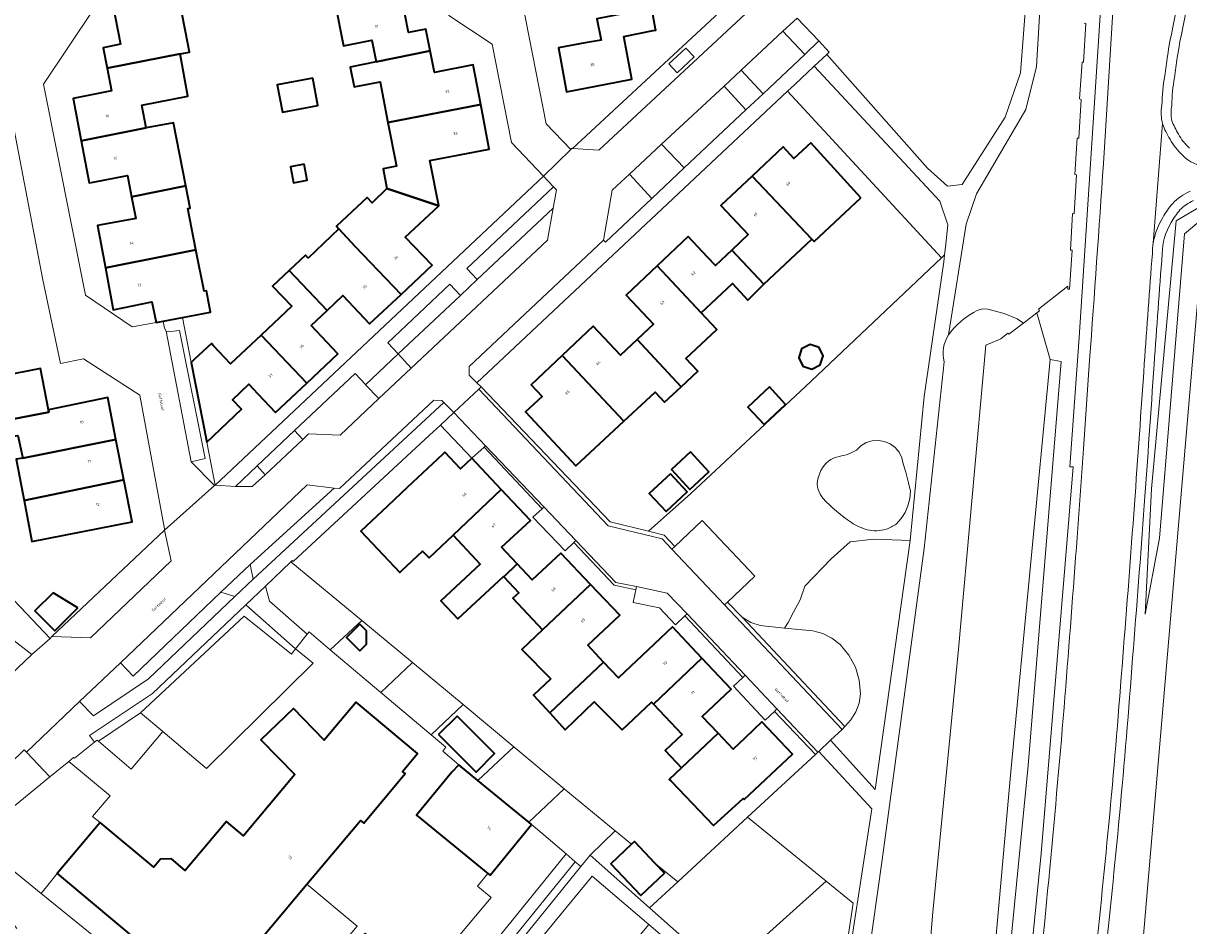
# Model space of a CAD drawing. Header units: metres. Extents: x 197700 to 204338, y 317132 to 325229.
# Tile 72 of 256: x 199086 to 199240, y 319915 to 320034. Entities that reach past the tile are written whole.
import ezdxf
from ezdxf.enums import TextEntityAlignment as Align

# ---------------------------------------------------------------- set-up
doc = ezdxf.new("R2010")
doc.units = ezdxf.units.M
for name, color, linetype, lineweight in [('B-WE-GR-BEPLANTING_CULTUUR_BODEMBEDEKKER-GV', 90, 'Continuous', 18), ('B-WE-GR-BEPLANTING_CULTUUR_BOSPLANTSOEN-GV', 90, 'Continuous', 18), ('B-WE-GR-BEPLANTING_CULTUUR_HEESTERS-GV', 90, 'Continuous', 18), ('B-WE-GR-BOUWLAND-GV', 80, 'Continuous', 13), ('B-WE-GW-TALUD_KRUIN-G', 90, 'Continuous', 18), ('B-WE-IE-TERREINAFSCHEIDING_KUNSTMATIG_HEKWERK-G', 20, 'IE-TERREINAFSCHEIDING-KUNSTMATIG', 18), ('B-WE-IE-TERREINAFSCHEIDING_KUNSTMATIG_MUUR-G', 90, 'IE-TERREINAFSCHEIDING-KUNSTMATIG-DICHT', 18), ('B-WE-OG-BEBOUWING-GV', 7, 'Continuous', 35), ('B-WE-OG-BEBOUWING-T18', 10, 'Continuous', 18), ('B-WE-OG-TERREIN_CULTUURSCHEIDING-GV', 7, 'Continuous', 18), ('B-WE-OG-TERREIN_ERF-GV', 7, 'Continuous', 18), ('B-WE-OG-TERREIN_ONBEGROEID-GV', 7, 'Continuous', 18), ('B-WE-OG-TOPOGRAFIE-T18', 10, 'Continuous', 18), ('B-WE-OG-WATER_GREPPEL-GV', 160, 'Continuous', 18), ('B-WE-VH-VERHARDING_ASFALT-GV', 252, 'Continuous', 18), ('B-WE-VH-VERHARDING_BETONSTRAATSTEEN-GV', 252, 'Continuous', 18), ('B-WE-VH-VERHARDING_TEGEL-GV', 252, 'Continuous', 18)]:
    doc.layers.add(name, color=color, linetype=linetype, lineweight=lineweight)
doc.styles.add('NLCS-ISO-M200-T18', font='NLCS-ISO.ttf', dxfattribs={"height": 0.36})
doc.linetypes.add('IE-TERREINAFSCHEIDING-KUNSTMATIG', pattern='A,4,[82,NLCS.SHX,S=0.75,R=90,X=0,Y=0],4,-2', length=10)
doc.linetypes.add('IE-TERREINAFSCHEIDING-KUNSTMATIG-DICHT', pattern='A,8,-1,[82,NLCS.SHX,S=0.75,R=90,X=0,Y=0],-1', length=10)

msp = doc.modelspace()

# ---------------------------------------------------------------- linework, layer by layer
at = {"layer": 'B-WE-GR-BEPLANTING_CULTUUR_BODEMBEDEKKER-GV'}
for points in [[(199174.62, 320029.422), (199173.532, 320030.57), (199171.269, 320028.475), (199172.387, 320027.316)], [(199186.946, 320024.888), (199207.234, 320002.886), (199207.659, 320003.287), (199207.772, 320004.301), (199208.099, 320007.229), (199207.001, 320010.348), (199190.46, 320028.189), (199187.887, 320025.772)], [(199116.027, 319962.437), (199116.411, 319960.477), (199141.568, 319983.811), (199141.335, 319984.057), (199140.244, 319984.112), (199127.828, 319972.426), (199127.115, 319972.51)], [(199114.093, 319972.721), (199116.311, 319972.697), (199118.017, 319974.269), (199116.943, 319975.429)], [(199186.517, 319954.024), (199190.255, 319953.646), (199191.568, 319953.294), (199192.795, 319952.701), (199193.865, 319951.858), (199195.02, 319950.471), (199195.876, 319948.882), (199196.392, 319947.152), (199196.539, 319945.353), (199196.373, 319944.134), (199195.937, 319942.983), (199195.299, 319941.936), (199194.504, 319941.02), (199194.123, 319940.643), (199192.614, 319939.213), (199198.486, 319932.72), (199203.034, 319964.947), (199203.099, 319965.606), (199198.335, 319965.739), (199195.207, 319965.391), (199192.705, 319963.167), (199189.229, 319959.552), (199188.578, 319957.752), (199187.735, 319956.147), (199187.005, 319954.756)], [(199098.918, 319949.44), (199093.525, 319944.348), (199095.371, 319942.424), (199102.603, 319947.319), (199114.005, 319958.175), (199112.168, 319958.756), (199100.58, 319947.674)], [(199095.504, 319938.964), (199095.866, 319939.252), (199096.042, 319939.1), (199101.559, 319942.823), (199115.249, 319955.603), (199121.47, 319950.599), (199122.018, 319951.301), (199122.017, 319951.302), (199115.448, 319957.093), (199103.135, 319945.381), (199094.837, 319939.864)]]:
    msp.add_lwpolyline(points, close=True, dxfattribs=at)
msp.add_lwpolyline([(199074.434, 319947.269), (199075.215, 319947.257), (199075.995, 319947.217), (199077.555, 319947.137), (199078.14, 319947.107), (199079.04, 319947.976), (199081.587, 319945.223), (199087.247, 319950.532), (199083.251, 319953.632), (199073.198, 319951.567), (199073.133, 319951.891), (199073.016, 319951.96), (199063.386, 319950.039), (199062.37, 319946.412), (199062.373, 319946.408), (199062.655, 319946.06)], dxfattribs=at)
at = {"layer": 'B-WE-GR-BEPLANTING_CULTUUR_BOSPLANTSOEN-GV'}
for points in [[(199216.718, 320134.992), (199217.681, 320129.276), (199222.965, 320117.911), (199224.981, 320112.829), (199225.377, 320108.055), (199223.176, 320074.644), (199221.238, 320052.627), (199219.776, 320028.133), (199218.348, 320022.482), (199211.879, 320011.337), (199210.498, 320007.348), (199208.163, 319992.733), (199208.594, 319993.318)], [(199218.069, 319994.286), (199219.807, 319995.615), (199220.177, 319995.899), (199220.05, 319996.103), (199223.891, 319999.146), (199223.925, 319998.773), (199224.147, 319998.773), (199224.494, 320003.907), (199224.255, 320003.92), (199224.537, 320008.719), (199224.733, 320008.712), (199225.048, 320013.837), (199224.823, 320013.885), (199225.133, 320018.702), (199225.377, 320018.682), (199225.688, 320023.805), (199225.469, 320023.866), (199225.783, 320028.692), (199225.99, 320028.691), (199226.291, 320033.818), (199226.046, 320033.859)], [(199211.954, 319995.944), (199212.637, 319996.147), (199213.348, 319996.1), (199215.518, 319995.546), (199217.214, 319994.823), (199218.069, 319994.286)], [(199108.758, 319902.545), (199088.461, 319919.004), (199078.111, 319927.396), (199076.642, 319926.044), (199077.815, 319924.349), (199079.525, 319922.155), (199082.092, 319918.514), (199085.261, 319914.374)]]:
    msp.add_lwpolyline(points, dxfattribs=at)
msp.add_lwpolyline([(199208.594, 319993.318, -0.0982272), (199211.954, 319995.944)], format="xyb", dxfattribs=at)
at = {"layer": 'B-WE-GR-BEPLANTING_CULTUUR_HEESTERS-GV'}
for points in [[(199104.507, 319940.371), (199101.559, 319942.823), (199096.042, 319939.1), (199100.327, 319935.401)], [(199192.022, 319920.619), (199195.593, 319917.705), (199193.93, 319906.623), (199191.744, 319902.586), (199188.083, 319897.994), (199188.553, 319897.55), (199194.144, 319904.725), (199198.061, 319930.189), (199191.073, 319937.752), (199190.947, 319937.633), (199190.634, 319937.344), (199181.667, 319929.069)], [(199079.091, 319928.298), (199078.111, 319927.396), (199088.461, 319919.004), (199090.585, 319921.623), (199096.262, 319928.387), (199095.251, 319929.176), (199097.541, 319931.887), (199092.11, 319936.435), (199089.617, 319934.398), (199080.397, 319926.867)], [(199157.707, 319924.221), (199129.386, 319889.237), (199110.418, 319904.592), (199109.426, 319903.369), (199129.31, 319886.646), (199158.899, 319923.197)], [(199108.758, 319902.545), (199111.374, 319900.424), (199119.752, 319893.378), (199129.383, 319885.278), (199129.446, 319885.225), (199159.658, 319922.545), (199158.899, 319923.197), (199129.31, 319886.646), (199109.426, 319903.369)], [(199090.585, 319921.623), (199088.461, 319919.004), (199108.758, 319902.545), (199109.426, 319903.369), (199110.418, 319904.592), (199110.603, 319904.82)]]:
    msp.add_lwpolyline(points, close=True, dxfattribs=at)
at = {"layer": 'B-WE-GR-BOUWLAND-GV'}
msp.add_lwpolyline([(199284.412, 319874.763), (199293.762, 319866.288), (199297.897, 319860.07), (199298.313, 319859.444), (199326.839, 319886.269), (199331.061, 319890.051), (199332.22, 319891.105), (199332.901, 319891.724), (199307.164, 319919.843), (199279.009, 319951.859), (199298.199, 319968.002), (199293.418, 319971.919), (199266.56, 320003.48), (199254.316, 320007.026), (199241.967, 320008.29), (199233.83, 319912.969), (199249.733, 319906.195), (199253.162, 319903.087), (199283.134, 319875.921)], dxfattribs=at)
at = {"layer": 'B-WE-GW-TALUD_KRUIN-G'}
for points in [[(199159.924, 319798.078), (199163.158, 319798.313), (199165.597, 319797.826), (199167.94, 319796.989), (199168.988, 319796.474), (199169.987, 319795.871), (199171.892, 319794.525), (199173.755, 319792.996), (199175.477, 319791.31), (199181.48, 319791.32), (199186.239, 319798.988), (199190.525, 319803.319), (199191.632, 319807.155), (199192.739, 319810.991), (199195.301, 319830.298), (199198.853, 319855.259), (199203.294, 319883.252), (199206.08, 319916.533), (199209.466, 319951.263), (199213.098, 319991.377), (199215.076, 319992.216), (199215.987, 319992.934), (199216.131, 319992.802), (199218.069, 319994.286)], [(199218.069, 319994.286), (199216.131, 319992.802), (199215.987, 319992.934), (199215.076, 319992.216), (199213.098, 319991.377), (199209.466, 319951.263), (199206.08, 319916.533), (199203.294, 319883.252), (199198.853, 319855.259), (199195.301, 319830.298), (199192.739, 319810.991), (199191.632, 319807.155), (199190.525, 319803.319), (199189.88, 319798.161)]]:
    msp.add_lwpolyline(points, dxfattribs=at)
at = {"layer": 'B-WE-IE-TERREINAFSCHEIDING_KUNSTMATIG_HEKWERK-G'}
for points in [[(199186.946, 320024.888), (199207.234, 320002.886)], [(199207.234, 320002.886), (199189.25, 319985.881), (199174.153, 319971.798), (199168.584, 319966.805)], [(199153.166, 319928.121), (199154.783, 319926.732)], [(199154.783, 319926.732), (199157.707, 319924.221)], [(199157.707, 319924.221), (199158.899, 319923.197)], [(199159.658, 319922.545), (199129.446, 319885.225)], [(199158.899, 319923.197), (199159.658, 319922.545)]]:
    msp.add_lwpolyline(points, dxfattribs=at)
at = {"layer": 'B-WE-IE-TERREINAFSCHEIDING_KUNSTMATIG_MUUR-G'}
for points in [[(199226.046, 320033.859), (199226.291, 320033.818), (199225.99, 320028.691), (199225.783, 320028.692), (199225.469, 320023.866), (199225.688, 320023.805), (199225.377, 320018.682), (199225.133, 320018.702), (199224.823, 320013.885), (199225.048, 320013.837), (199224.733, 320008.712), (199224.537, 320008.719), (199224.255, 320003.92), (199224.494, 320003.907), (199224.147, 319998.773), (199223.925, 319998.773), (199223.891, 319999.146), (199220.05, 319996.103), (199220.177, 319995.899), (199219.807, 319995.615)], [(199218.069, 319994.286), (199219.807, 319995.615)], [(199215.076, 319992.216), (199215.987, 319992.934), (199216.131, 319992.802), (199218.069, 319994.286)]]:
    msp.add_lwpolyline(points, dxfattribs=at)
at = {"layer": 'B-WE-OG-BEBOUWING-GV'}
for points in [[(199106.789, 320029.792), (199108.015, 320030.026), (199107.484, 320032.746), (199106.426, 320038.159), (199097.849, 320036.511), (199098.91, 320031.07), (199096.63, 320030.62), (199097.161, 320027.906)], [(199135.853, 320038.044), (199127.249, 320036.39), (199128.35, 320030.86), (199132.08, 320031.61), (199132.65, 320028.76), (199139.782, 320030.19), (199139.2, 320033.07), (199136.91, 320032.62), (199136.43, 320035.084)], [(199168.988, 320035.86), (199161.791, 320034.447), (199162.34, 320031.63), (199160.211, 320031.245), (199156.93, 320030.652), (199156.7, 320030.61), (199157.76, 320024.78), (199164.382, 320026.075), (199166.4, 320026.47), (199165.31, 320032.11), (199169.205, 320032.872), (199169.55, 320032.94), (199169.522, 320033.085), (199169.054, 320035.515)], [(199106.789, 320029.792), (199097.161, 320027.906), (199097.74, 320024.95), (199092.69, 320023.9), (199093.749, 320018.344), (199102.314, 320020.041), (199101.735, 320023.032), (199107.796, 320024.205)], [(199139.782, 320030.19), (199132.65, 320028.76), (199129.238, 320028.069), (199129.774, 320025.463), (199133.18, 320026.108), (199134.178, 320020.76), (199146.445, 320023.109), (199145.44, 320028.36), (199140.36, 320027.33)], [(199124.298, 320026.598), (199119.613, 320025.725), (199120.287, 320022.107), (199124.972, 320022.98)], [(199140.91, 320009.75), (199139.72, 320015.72), (199147.57, 320017.23), (199146.445, 320023.109), (199134.178, 320020.76), (199135.322, 320014.996), (199133.58, 320014.65), (199134.06, 320012.03)], [(199100.396, 320010.941), (199107.559, 320012.37), (199105.929, 320020.707), (199102.314, 320020.041), (199093.749, 320018.344), (199094.81, 320012.78), (199095.299, 320012.874), (199099.86, 320013.75)], [(199196.62, 320010.824), (199190.007, 320018.075), (199187.77, 320016.005), (199186.34, 320017.55), (199182.255, 320013.683), (199190.125, 320005.353), (199190.435, 320005.065)], [(199123.166, 320015.246), (199121.352, 320014.914), (199121.739, 320012.802), (199123.553, 320013.135)], [(199183.803, 319999.393), (199190.125, 320005.353), (199182.255, 320013.683), (199178.14, 320009.787), (199181.75, 320005.968), (199179.592, 320003.921)], [(199107.559, 320012.37), (199100.396, 320010.941), (199100.94, 320008.09), (199096.374, 320007.238), (199095.9, 320007.15), (199096.935, 320001.583), (199105.566, 320003.269), (199108.881, 320003.925), (199107.805, 320009.386), (199108.13, 320009.45)], [(199129.892, 320004.378), (199135.933, 319998.046), (199140.05, 320001.9), (199136.49, 320005.63), (199140.91, 320009.75), (199134.06, 320012.03), (199132.11, 320010.13), (199131.451, 320010.834), (199127.419, 320007.06), (199127.734, 320006.718)], [(199123.698, 320002.858), (199123.32, 320003.26), (199121.165, 320001.224), (199126.177, 319995.933), (199128.28, 319997.91), (199131.78, 319994.16), (199135.933, 319998.046), (199129.892, 320004.378), (199127.734, 320006.718)], [(199183.803, 319999.393), (199179.592, 320003.921), (199177.443, 320001.883), (199176.384, 320002.995), (199173.82, 320005.69), (199169.726, 320001.828), (199175.548, 319995.628), (199179.656, 319999.503), (199181.7, 319997.306)], [(199104.541, 319994.51), (199107.095, 319994.996), (199110.79, 319995.7), (199110.25, 319998.55), (199109.953, 319998.49), (199108.881, 320003.925), (199105.566, 320003.269), (199096.935, 320001.583), (199097.97, 319996.01), (199103.07, 319997.07), (199103.635, 319994.365)], [(199117.477, 319992.693), (199123.499, 319986.329), (199127.62, 319990.21), (199124.08, 319993.96), (199126.177, 319995.933), (199121.165, 320001.224), (199118.99, 319999.17), (199121.53, 319996.5)], [(199167.069, 319992.091), (199172.907, 319985.884), (199175.082, 319987.912), (199173.519, 319989.588), (199177.602, 319993.44), (199175.548, 319995.628), (199169.726, 320001.828), (199165.62, 319997.953), (199169.237, 319994.126)], [(199172.907, 319985.884), (199167.069, 319992.091), (199164.895, 319990.05), (199161.3, 319993.87), (199157.216, 319990.011), (199165.349, 319981.346), (199169.454, 319985.181), (199170.715, 319983.831)], [(199123.499, 319986.329), (199117.477, 319992.693), (199113.44, 319988.9), (199111.2, 319991.273), (199110.91, 319991.58), (199108.69, 319989.5), (199108.251, 319989.089), (199110.314, 319978.549), (199114.895, 319982.915), (199113.72, 319984.16), (199115.86, 319986.2), (199117.035, 319984.955), (199119.39, 319982.46)], [(199191.081, 319991.049), (199189.902, 319991.438), (199188.793, 319990.878), (199188.405, 319989.698), (199188.965, 319988.59), (199190.144, 319988.202), (199191.253, 319988.762), (199191.641, 319989.941)], [(199080.755, 319981.351), (199080.85, 319980.86), (199080.998, 319980.889), (199089.467, 319982.539), (199089.41, 319982.83), (199088.35, 319988.27), (199086.376, 319987.889), (199081.31, 319986.91), (199080.765, 319989.742), (199073.604, 319988.361), (199074.143, 319985.538), (199075.605, 319985.82), (199076.632, 319980.551)], [(199165.349, 319981.346), (199157.216, 319990.011), (199153.12, 319986.14), (199154.556, 319984.604), (199152.356, 319982.549), (199159.013, 319975.425)], [(199184.53, 319985.843), (199181.684, 319983.193), (199183.826, 319980.893), (199186.671, 319983.543)], [(199080.998, 319980.889), (199081.422, 319978.728), (199085.392, 319979.441), (199086.036, 319976.466), (199098.326, 319978.896), (199097.24, 319984.44), (199089.41, 319982.83), (199089.467, 319982.539)], [(199099.367, 319973.586), (199098.326, 319978.896), (199086.036, 319976.466), (199085.166, 319976.301), (199086.077, 319971.504), (199086.201, 319970.854)], [(199149.166, 319972.312), (199145.262, 319976.445), (199143.778, 319975.044), (199141.704, 319977.24), (199141.399, 319976.952), (199140.091, 319975.716), (199136.797, 319972.604), (199134.142, 319970.096), (199130.654, 319966.8), (199135.76, 319961.356), (199136.051, 319961.628), (199138.787, 319964.195), (199139.639, 319963.286), (199142.797, 319966.278)], [(199174.106, 319977.275), (199171.604, 319974.945), (199174.045, 319972.324), (199176.547, 319974.654)], [(199171.474, 319974.399), (199168.679, 319971.796), (199170.91, 319969.4), (199173.705, 319972.003)], [(199086.201, 319970.854), (199087.227, 319965.45), (199100.45, 319968.06), (199099.367, 319973.586)], [(199151.275, 319962.486), (199149.212, 319964.696), (199153.011, 319968.242), (199149.166, 319972.312), (199142.797, 319966.278), (199146.367, 319962.472), (199141.191, 319957.627), (199143.432, 319955.232), (199149.437, 319960.851), (199149.484, 319960.802)], [(199154.608, 319953.792), (199160.954, 319959.781), (199157.034, 319963.932), (199153.235, 319960.386), (199151.275, 319962.486), (199149.484, 319960.802), (199151.47, 319958.693), (199150.687, 319957.956)], [(199155.697, 319947.341), (199153.397, 319945.176), (199155.559, 319942.823), (199162.659, 319949.527), (199160.561, 319951.772), (199164.788, 319955.722), (199160.954, 319959.781), (199154.608, 319953.792), (199151.869, 319951.207)], [(199093.288, 319956.717), (199090.024, 319958.669), (199087.643, 319956.285), (199090.253, 319953.678)], [(199131.364, 319953.651), (199130.493, 319954.522), (199128.753, 319952.781), (199130.495, 319951.04), (199131.365, 319951.911)], [(199155.559, 319942.823), (199157.587, 319940.616), (199161.431, 319944.287), (199165.13, 319940.617), (199168.995, 319944.269), (199169.248, 319944.002), (199175.632, 319950.048), (199171.741, 319954.17), (199169.332, 319951.896), (199164.611, 319947.439), (199162.659, 319949.527)], [(199172.953, 319935.593), (199177.773, 319940.157), (199175.677, 319942.369), (199177.202, 319943.814), (199179.48, 319945.972), (199175.632, 319950.048), (199169.248, 319944.002), (199173.029, 319940), (199170.789, 319937.883)], [(199123.529, 319920.22), (199130.595, 319928.639), (199131.01, 319928.291), (199136.485, 319934.814), (199136.131, 319935.111), (199138.113, 319937.473), (199130.028, 319944.259), (199125.816, 319939.24), (199121.742, 319943.432), (199117.458, 319939.268), (199121.915, 319934.682), (199115.151, 319926.624), (199112.903, 319928.511), (199107.478, 319922.048), (199105.67, 319923.566), (199104.205, 319923.507), (199103.325, 319922.459), (199096.262, 319928.387), (199090.585, 319921.623), (199110.603, 319904.82)], [(199140.892, 319939.971), (199145.843, 319935.022), (199148.271, 319937.452), (199143.321, 319942.401)], [(199177.773, 319940.157), (199172.953, 319935.593), (199171.33, 319934.055), (199171.565, 319933.81), (199177.144, 319927.99), (199181.076, 319931.549), (199181.211, 319931.406), (199187.578, 319937.39), (199183.558, 319941.667), (199181.279, 319939.508), (199179.755, 319938.064)], [(199146.055, 319933.932), (199143.543, 319935.984), (199142.645, 319935.023), (199137.987, 319929.334), (199147.39, 319921.651), (199147.683, 319921.411), (199153.166, 319928.121), (199152.819, 319928.405)], [(199169.46, 319922.976), (199166.752, 319925.864), (199166.357, 319925.494), (199163.627, 319922.932), (199167.561, 319918.737), (199170.687, 319921.668)]]:
    msp.add_lwpolyline(points, close=True, dxfattribs=at)
at = {"layer": 'B-WE-OG-TERREIN_CULTUURSCHEIDING-GV'}
for points in [[(199231.019, 320143.223), (199230.716, 320142.141), (199234.786, 320141.146), (199231.079, 320080.984), (199229.332, 320052.478), (199225.423, 319992.391), (199224.179, 319975.323), (199224.592, 319975.304), (199220.412, 319924.268), (199217.477, 319895.192), (199213.984, 319866.376), (199212.795, 319857.573), (199209.004, 319831.199), (199206.103, 319813.416), (199202.966, 319795.763), (199204.245, 319795.529), (199206.706, 319810.197), (199207.773, 319816.517)], [(199217.477, 319895.192), (199220.412, 319924.268), (199224.592, 319975.304), (199224.179, 319975.323), (199225.423, 319992.391), (199229.332, 320052.478), (199231.079, 320080.984), (199234.786, 320141.146), (199230.716, 320142.141), (199231.019, 320143.223)], [(199188.213, 320034.523), (199191.067, 320031.507), (199192.443, 320030.052), (199192.102, 320029.732), (199205.409, 320014.706), (199208.053, 320012.368), (199209.972, 320012.577), (199215.629, 320021.475), (199217.654, 320027.292), (199220.265, 320061.12)], [(199242.212, 320055.427), (199237.761, 320033.319)], [(199243.482, 320055.151), (199239.035, 320033.062)], [(199239.035, 320033.062), (199243.482, 320055.151)], [(199228.595, 320015.335), (199230.216, 320041.175)], [(199226.046, 320033.859), (199226.291, 320033.818), (199225.99, 320028.691), (199225.783, 320028.692), (199225.469, 320023.866), (199225.688, 320023.805), (199225.377, 320018.682), (199225.133, 320018.702), (199224.823, 320013.885), (199225.048, 320013.837), (199224.733, 320008.712), (199224.537, 320008.719), (199224.255, 320003.92), (199224.494, 320003.907), (199224.147, 319998.773), (199223.925, 319998.773), (199223.891, 319999.146), (199220.05, 319996.103), (199220.177, 319995.899), (199219.807, 319995.615), (199221.571, 319989.487)], [(199249.733, 319906.195), (199233.83, 319912.969), (199241.967, 320008.29), (199239.302, 320006.065), (199236.013, 319965.893), (199234.111, 319955.854), (199234.956, 319972.387), (199238.201, 320007.792), (199241.865, 320009.945)], [(199203.294, 319883.252), (199206.08, 319916.533), (199209.466, 319951.263), (199213.098, 319991.377), (199215.076, 319992.216), (199215.987, 319992.934), (199216.131, 319992.802), (199218.069, 319994.286), (199217.214, 319994.823), (199215.518, 319995.546), (199213.348, 319996.1), (199212.637, 319996.147), (199211.954, 319995.944)], [(199208.594, 319993.318), (199208.163, 319992.733)], [(199207.595, 319989.173), (199204.961, 319964.534), (199199.429, 319923.435), (199195.619, 319896.69)], [(199221.571, 319989.487), (199223.016, 319989.206), (199218.665, 319935.869), (199213.22, 319880.4)], [(199225.133, 319965.979), (199225.959, 319977.683), (199226.782, 319989.387)], [(199196.032, 319977.523), (199196.62, 319978.089), (199197.323, 319978.503), (199198.104, 319978.743), (199198.918, 319978.795), (199199.723, 319978.657), (199200.473, 319978.336), (199201.128, 319977.849), (199201.653, 319977.224), (199202.018, 319976.494), (199202.204, 319975.699), (199202.521, 319974.624), (199202.622, 319974.265), (199202.893, 319973.177), (199203.134, 319972.083), (199203.05, 319971.118), (199202.814, 319970.179), (199202.433, 319969.289), (199201.915, 319968.47), (199201.274, 319967.744)], [(199190.985, 319973.845), (199191.342, 319974.819)]]:
    msp.add_lwpolyline(points, dxfattribs=at)
for points in [[(199189.198, 320029.738), (199186.321, 320032.801), (199180.82, 320027.649), (199183.696, 320024.531)], [(199173.311, 320014.748), (199181.43, 320022.414), (199178.582, 320025.553), (199170.309, 320017.889)], [(199169.043, 320010.731), (199166.06, 320013.925), (199163.809, 320011.838), (199162.669, 320005.218), (199162.917, 320004.971)], [(199156.042, 320012.268), (199144.62, 320001.5), (199145.984, 320000.022), (199156.001, 320009.427), (199156.432, 320011.866)], [(199168.584, 319966.805), (199170.631, 319966.309), (199172.048, 319964.803), (199175.669, 319968.236), (199182.634, 319960.89), (199179.009, 319957.454), (199180.933, 319955.445), (199182.081, 319954.753), (199183.327, 319954.346), (199186.517, 319954.024), (199187.005, 319954.756), (199187.735, 319956.147), (199188.578, 319957.752), (199189.229, 319959.552), (199192.705, 319963.167), (199195.207, 319965.391), (199198.335, 319965.739), (199203.099, 319965.606), (199204.973, 319984.598), (199207.557, 320002.379), (199207.659, 320003.287), (199207.234, 320002.886), (199189.25, 319985.881), (199174.153, 319971.798)], [(199135.541, 319990.21), (199143.779, 319997.915), (199142.37, 319999.392), (199134.185, 319991.677)], [(199219.807, 319995.615), (199218.069, 319994.286), (199216.131, 319992.802), (199215.987, 319992.934), (199215.076, 319992.216), (199213.098, 319991.377), (199209.466, 319951.263), (199206.08, 319916.533), (199203.294, 319883.252), (199198.853, 319855.259), (199195.301, 319830.298), (199192.739, 319810.991), (199191.632, 319807.155), (199190.525, 319803.319), (199189.88, 319798.161), (199197.775, 319796.712), (199200.551, 319808.488), (199210.114, 319871.94), (199210.499, 319876.215), (199213.73, 319905.633), (199216.387, 319935.082), (199221.571, 319989.487)], [(199129.866, 319987.605), (199121.896, 319980.082), (199122.963, 319978.927), (199123.739, 319979.656), (199127.911, 319979.488), (199133.012, 319984.307), (199131.268, 319986.136), (199131.229, 319986.177)], [(199104.507, 319940.371), (199108.022, 319937.384), (199110.281, 319935.493), (199124.326, 319949.41), (199122.018, 319951.301), (199121.47, 319950.599), (199115.249, 319955.603), (199101.559, 319942.823)], [(199153.166, 319928.121), (199147.683, 319921.411), (199147.39, 319921.651), (199146.024, 319919.979), (199147.833, 319918.46), (199138.653, 319907.525), (199131.642, 319913.41), (199131.223, 319913.762), (199118.418, 319898.507), (199113.893, 319902.182), (199117.164, 319906.21), (199115.085, 319907.883), (199118.643, 319912.304), (199124.307, 319907.746), (199130.128, 319914.681), (199123.529, 319920.22), (199110.603, 319904.82), (199110.418, 319904.592), (199129.386, 319889.237), (199157.707, 319924.221), (199154.783, 319926.732)]]:
    msp.add_lwpolyline(points, close=True, dxfattribs=at)
for points in [[(199237.761, 320033.319, 0.0138764), (199237.056, 320029.51)], [(199239.035, 320033.062, 0.0138334), (199238.341, 320029.311)], [(199238.341, 320029.311, -0.0138334), (199239.035, 320033.062)], [(199237.056, 320029.51, 0.0084728), (199236.696, 320026.898)], [(199238.341, 320029.311, 0.0085487), (199237.976, 320026.671)], [(199237.976, 320026.671, -0.0085487), (199238.341, 320029.311)], [(199236.696, 320026.898, 0.0393547), (199236.322, 320023.035)], [(199237.976, 320026.671, 0.039383), (199237.622, 320023.012)], [(199237.622, 320023.012, -0.039383), (199237.976, 320026.671)], [(199236.322, 320023.035, 0.1064912), (199236.401, 320020.603)], [(199237.622, 320023.012, 0.1031713), (199237.648, 320020.977)], [(199237.648, 320020.977, -0.1031713), (199237.622, 320023.012)], [(199236.401, 320020.603, 0.0521377), (199237.393, 320018.529)], [(199237.648, 320020.977, 0.0505423), (199238.501, 320019.209)], [(199238.501, 320019.209, -0.0505423), (199237.648, 320020.977)], [(199238.501, 320019.209, 0.0876321), (199239.953, 320017.381)], [(199239.953, 320017.381, -0.0876321), (199238.501, 320019.209)], [(199237.393, 320018.529, 0.0878016), (199239.096, 320016.404)], [(199239.096, 320016.404, 0.2232811), (199242.229, 320015.054)], [(199226.782, 319989.387, 0.0018132), (199228.595, 320015.335)], [(199240.035, 320011.668, 0.097523), (199237.741, 320010.079)], [(199237.741, 320010.079, 0.0470901), (199236.429, 320008.207)], [(199238.703, 320009.203, -0.091825), (199240.47, 320010.439)], [(199240.47, 320010.439, 0.091825), (199238.703, 320009.203)], [(199236.429, 320008.207, 0.096759), (199235.182, 320004.843)], [(199237.559, 320007.564, -0.0463563), (199238.703, 320009.203)], [(199238.703, 320009.203, 0.0463563), (199237.559, 320007.564)], [(199236.361, 320003.441, -0.13463), (199237.559, 320007.564)], [(199237.559, 320007.564, 0.13463), (199236.361, 320003.441)], [(199235.182, 320004.843, 0.0369825), (199235.061, 320003.458)], [(199235.061, 320003.458, 0.0008249), (199233.993, 319988.901)], [(199235.29, 319988.808, -0.0008687), (199236.361, 320003.441)], [(199236.361, 320003.441, 0.0008687), (199235.29, 319988.808)], [(199211.954, 319995.944, 0.0982272), (199208.594, 319993.318)], [(199208.163, 319992.733, 0.201661), (199207.595, 319989.173)], [(199233.993, 319988.901, -0.0015105), (199232.693, 319970.316)], [(199233.99, 319970.222, 0.0014992), (199235.29, 319988.808)], [(199235.29, 319988.808, -0.0014992), (199233.99, 319970.222)], [(199193.765, 319976.687, 0.1056514), (199196.032, 319977.523)], [(199191.342, 319974.819, -0.2518984), (199193.765, 319976.687)], [(199190.985, 319972.295, -0.1638734), (199190.985, 319973.845)], [(199191.59, 319971.151, -0.0857666), (199190.985, 319972.295)], [(199195.348, 319967.938, -0.052717), (199191.59, 319971.151)], [(199232.693, 319970.316, -0.0017945), (199231.161, 319950.202)], [(199232.457, 319950.105, 0.0018249), (199233.99, 319970.222)], [(199233.99, 319970.222, -0.0018249), (199232.457, 319950.105)], [(199197.434, 319966.995, -0.0575201), (199195.348, 319967.938)], [(199199.952, 319967.058, -0.1211515), (199197.434, 319966.995)], [(199201.274, 319967.744, -0.0498931), (199199.952, 319967.058)], [(199223.529, 319944.965, 0.0014266), (199225.133, 319965.979)], [(199231.161, 319950.202, -0.004244), (199229.431, 319929.454)], [(199230.725, 319929.331, 0.0042547), (199232.457, 319950.105)], [(199232.457, 319950.105, -0.0042547), (199230.725, 319929.331)], [(199221.523, 319922.294, 0.003083), (199223.529, 319944.965)], [(199229.431, 319929.454, -0.0022443), (199227.434, 319909.469)], [(199228.727, 319909.332, 0.0022229), (199230.725, 319929.331)], [(199230.725, 319929.331, -0.0022229), (199228.727, 319909.332)], [(199219.161, 319898.635, 0.0028751), (199221.523, 319922.294)]]:
    msp.add_lwpolyline(points, format="xyb", dxfattribs=at)
at = {"layer": 'B-WE-OG-TERREIN_ERF-GV'}
for points in [[(199153.995, 320130.54), (199133.253, 320113.227), (199138.411, 320107.001), (199146.806, 320063.203), (199142.8, 320057.999), (199146.206, 320040.555), (199151.916, 320036.739), (199155.078, 320020.579), (199158.32, 320017.206), (199158.42, 320017.324), (199158.546, 320017.308), (199197.938, 320053.897), (199198.81, 320062.174), (199201.621, 320089.635), (199199.309, 320093.632), (199196.068, 320110.424), (199197.115, 320110.613), (199198.276, 320127.397)], [(199124.298, 320026.598), (199124.972, 320022.98), (199120.287, 320022.107), (199119.613, 320025.725)], [(199146.531, 319985.852), (199163.521, 319968.033), (199168.584, 319966.805), (199174.153, 319971.798), (199189.25, 319985.881), (199207.234, 320002.886), (199186.946, 320024.888), (199145.946, 319986.371)], [(199190.125, 320005.353), (199183.803, 319999.393), (199181.7, 319997.306), (199179.656, 319999.503), (199175.548, 319995.628), (199177.602, 319993.44), (199173.519, 319989.588), (199175.082, 319987.912), (199172.907, 319985.884), (199170.715, 319983.831), (199169.454, 319985.181), (199165.349, 319981.346), (199159.013, 319975.425), (199152.356, 319982.549), (199154.556, 319984.604), (199153.12, 319986.14), (199157.216, 319990.011), (199161.3, 319993.87), (199164.895, 319990.05), (199167.069, 319992.091), (199169.237, 319994.126), (199165.62, 319997.953), (199169.726, 320001.828), (199173.82, 320005.69), (199176.384, 320002.995), (199177.443, 320001.883), (199179.592, 320003.921), (199181.75, 320005.968), (199178.14, 320009.787), (199182.255, 320013.683), (199186.34, 320017.55), (199187.77, 320016.005), (199190.007, 320018.075), (199196.62, 320010.824), (199190.435, 320005.065)], [(199123.166, 320015.246), (199123.553, 320013.135), (199121.739, 320012.802), (199121.352, 320014.914)], [(199191.081, 319991.049), (199191.641, 319989.941), (199191.253, 319988.762), (199190.144, 319988.202), (199188.965, 319988.59), (199188.405, 319989.698), (199188.793, 319990.878), (199189.902, 319991.438)], [(199184.53, 319985.843), (199186.671, 319983.543), (199183.826, 319980.893), (199181.684, 319983.193)], [(199185.209, 319943.038), (199183.997, 319941.874), (199179.788, 319946.376), (199181.048, 319947.525), (199173.396, 319955.642), (199172.143, 319954.465), (199170.024, 319956.703), (199166.562, 319957.42), (199166.906, 319959.078), (199164.036, 319959.68), (199158.728, 319965.319), (199157.581, 319964.219), (199153.344, 319968.681), (199154.562, 319969.785), (199146.893, 319977.916), (199145.262, 319976.445), (199141.137, 319980.814), (199139.704, 319979.486), (199121.692, 319962.818), (199121.586, 319962.93), (199121.414, 319962.766), (199130.75, 319955.03), (199137.44, 319949.47), (199144.12, 319943.93), (199150.8, 319938.37), (199157.48, 319932.83), (199164.18, 319927.26), (199166.357, 319925.494), (199166.752, 319925.864), (199169.46, 319922.976), (199172.45, 319920.55), (199181.667, 319929.069), (199190.634, 319937.344)], [(199145.262, 319976.445), (199149.166, 319972.312), (199153.011, 319968.242), (199149.212, 319964.696), (199151.275, 319962.486), (199153.235, 319960.386), (199157.034, 319963.932), (199160.954, 319959.781), (199164.788, 319955.722), (199160.561, 319951.772), (199162.659, 319949.527), (199164.611, 319947.439), (199169.332, 319951.896), (199171.741, 319954.17), (199175.632, 319950.048), (199179.48, 319945.972), (199177.202, 319943.814), (199175.677, 319942.369), (199177.773, 319940.157), (199179.755, 319938.064), (199181.279, 319939.508), (199183.558, 319941.667), (199187.578, 319937.39), (199181.211, 319931.406), (199181.076, 319931.549), (199177.144, 319927.99), (199171.565, 319933.81), (199171.33, 319934.055), (199172.953, 319935.593), (199170.789, 319937.883), (199173.029, 319940), (199169.248, 319944.002), (199168.995, 319944.269), (199165.13, 319940.617), (199161.431, 319944.287), (199157.587, 319940.616), (199155.559, 319942.823), (199153.397, 319945.176), (199155.697, 319947.341), (199151.869, 319951.207), (199154.608, 319953.792), (199150.687, 319957.956), (199151.47, 319958.693), (199149.484, 319960.802), (199149.437, 319960.851), (199143.432, 319955.232), (199141.191, 319957.627), (199146.367, 319962.472), (199142.797, 319966.278), (199139.639, 319963.286), (199138.787, 319964.195), (199136.051, 319961.628), (199135.76, 319961.356), (199130.654, 319966.8), (199134.142, 319970.096), (199136.797, 319972.604), (199140.091, 319975.716), (199141.399, 319976.952), (199141.704, 319977.24), (199143.778, 319975.044)], [(199174.106, 319977.275), (199176.547, 319974.654), (199174.045, 319972.324), (199171.604, 319974.945)], [(199168.679, 319971.796), (199171.474, 319974.399), (199173.705, 319972.003), (199170.91, 319969.4)], [(199121.414, 319962.766), (199118.056, 319959.573), (199118.589, 319957.591), (199123.56, 319953.209), (199123.809, 319953.51), (199126.602, 319951.158), (199130.75, 319955.03)], [(199093.288, 319956.717), (199090.253, 319953.678), (199087.643, 319956.285), (199090.024, 319958.669)], [(199137.44, 319949.47), (199130.75, 319955.03), (199126.602, 319951.158), (199133.267, 319945.543)], [(199131.364, 319953.651), (199131.365, 319951.911), (199130.495, 319951.04), (199128.753, 319952.781), (199130.493, 319954.522)], [(199139.897, 319939.959), (199144.12, 319943.93), (199137.44, 319949.47), (199133.267, 319945.543)], [(199143.543, 319935.984), (199146.055, 319933.932), (199150.8, 319938.37), (199144.12, 319943.93), (199139.897, 319939.959), (199141.833, 319938.328), (199141.434, 319937.776)], [(199140.892, 319939.971), (199143.321, 319942.401), (199148.271, 319937.452), (199145.843, 319935.022)], [(199157.48, 319932.83), (199150.8, 319938.37), (199146.055, 319933.932), (199152.819, 319928.405)], [(199158.899, 319923.197), (199159.658, 319922.545), (199160.911, 319924.04), (199164.18, 319927.26), (199157.48, 319932.83), (199152.819, 319928.405), (199153.166, 319928.121), (199154.783, 319926.732), (199157.707, 319924.221)], [(199178.491, 319908.457), (199192.022, 319920.619), (199181.667, 319929.069), (199172.45, 319920.55), (199168.729, 319917.11)], [(199168.729, 319917.11), (199172.45, 319920.55), (199169.46, 319922.976), (199170.687, 319921.668), (199167.561, 319918.737), (199163.627, 319922.932), (199166.357, 319925.494), (199164.18, 319927.26), (199160.911, 319924.04)], [(199159.461, 319904.004), (199168.614, 319914.912), (199161.17, 319921.303), (199152.005, 319910.159)], [(199192.022, 319920.619), (199178.491, 319908.457), (199177.381, 319907.385), (199188.083, 319897.994), (199191.744, 319902.586), (199193.93, 319906.623), (199195.593, 319917.705)], [(199166.784, 319897.959), (199175.963, 319908.602), (199168.614, 319914.912), (199159.461, 319904.004)]]:
    msp.add_lwpolyline(points, close=True, dxfattribs=at)
for points in [[(199106.426, 320038.159), (199107.484, 320032.746), (199108.015, 320030.026), (199106.789, 320029.792), (199107.796, 320024.205), (199101.735, 320023.032), (199102.314, 320020.041), (199105.929, 320020.707), (199107.559, 320012.37), (199108.13, 320009.45), (199107.805, 320009.386), (199108.881, 320003.925), (199109.953, 319998.49), (199110.25, 319998.55), (199110.79, 319995.7), (199107.095, 319994.996), (199108.251, 319989.089), (199108.69, 319989.5), (199110.91, 319991.58), (199111.2, 319991.273), (199113.44, 319988.9), (199117.477, 319992.693), (199121.53, 319996.5), (199118.99, 319999.17), (199121.165, 320001.224), (199123.32, 320003.26), (199123.698, 320002.858), (199127.734, 320006.718), (199127.419, 320007.06), (199131.451, 320010.834), (199132.11, 320010.13), (199134.06, 320012.03), (199133.58, 320014.65), (199135.322, 320014.996), (199134.178, 320020.76), (199133.18, 320026.108), (199129.774, 320025.463), (199129.238, 320028.069), (199132.65, 320028.76), (199132.08, 320031.61), (199128.35, 320030.86), (199127.249, 320036.39)], [(199095.471, 320035.793), (199088.781, 320025.825), (199094.304, 319997.962), (199100.475, 319993.785), (199103.635, 319994.365), (199103.07, 319997.07), (199097.97, 319996.01), (199096.935, 320001.583), (199095.9, 320007.15), (199096.374, 320007.238), (199100.94, 320008.09), (199100.396, 320010.941), (199099.86, 320013.75), (199095.299, 320012.874), (199094.81, 320012.78), (199093.749, 320018.344), (199092.69, 320023.9), (199097.74, 320024.95), (199097.161, 320027.906), (199096.63, 320030.62), (199098.91, 320031.07), (199097.849, 320036.511)], [(199136.43, 320035.084), (199136.91, 320032.62), (199139.2, 320033.07), (199139.782, 320030.19), (199140.36, 320027.33), (199145.44, 320028.36), (199146.445, 320023.109), (199147.57, 320017.23), (199139.72, 320015.72), (199140.91, 320009.75), (199136.49, 320005.63), (199140.05, 320001.9), (199135.933, 319998.046), (199131.78, 319994.16), (199128.28, 319997.91), (199126.177, 319995.933), (199124.08, 319993.96), (199127.62, 319990.21), (199123.499, 319986.329), (199119.39, 319982.46), (199117.035, 319984.955), (199115.86, 319986.2), (199113.72, 319984.16), (199114.895, 319982.915), (199110.314, 319978.549), (199111.425, 319972.875), (199154.716, 320013.667), (199150.497, 320018.099), (199147.953, 320031.066), (199142.243, 320034.869)], [(199169.054, 320035.515), (199169.522, 320033.085), (199169.55, 320032.94), (199169.205, 320032.872), (199165.31, 320032.11), (199166.4, 320026.47), (199164.382, 320026.075), (199157.76, 320024.78), (199156.7, 320030.61), (199156.93, 320030.652), (199160.211, 320031.245), (199162.34, 320031.63), (199161.791, 320034.447)], [(199080.082, 319962.699), (199089.64, 319952.661), (199089.886, 319952.893), (199104.752, 319966.959), (199104.719, 319967.138), (199101.464, 319984.784), (199094.04, 319989.556), (199090.992, 319988.943), (199088.695, 320000), (199082.266, 320033.378)], [(199081.31, 319986.91), (199086.376, 319987.889), (199088.35, 319988.27), (199089.41, 319982.83), (199097.24, 319984.44), (199098.326, 319978.896), (199099.367, 319973.586), (199100.45, 319968.06), (199087.227, 319965.45), (199086.201, 319970.854), (199086.077, 319971.504)], [(199178.491, 319908.457), (199168.729, 319917.11), (199160.911, 319924.04), (199159.658, 319922.545), (199129.446, 319885.225)], [(199152.005, 319910.159), (199161.17, 319921.303), (199168.614, 319914.912), (199175.963, 319908.602)]]:
    msp.add_lwpolyline(points, dxfattribs=at)
at = {"layer": 'B-WE-OG-TERREIN_ONBEGROEID-GV'}
for points in [[(199196.032, 319977.523, -0.1056514), (199193.765, 319976.687)], [(199193.765, 319976.687, 0.2518984), (199191.342, 319974.819)], [(199190.985, 319973.845, 0.1638734), (199190.985, 319972.295)], [(199190.985, 319972.295, 0.0857666), (199191.59, 319971.151)], [(199191.59, 319971.151, 0.052717), (199195.348, 319967.938)], [(199195.348, 319967.938, 0.0575201), (199197.434, 319966.995)], [(199197.434, 319966.995, 0.1211515), (199199.952, 319967.058)], [(199199.952, 319967.058, 0.0498931), (199201.274, 319967.744)]]:
    msp.add_lwpolyline(points, format="xyb", dxfattribs=at)
for points in [[(199201.274, 319967.744), (199201.915, 319968.47), (199202.433, 319969.289), (199202.814, 319970.179), (199203.05, 319971.118), (199203.134, 319972.083), (199202.893, 319973.177), (199202.622, 319974.265), (199202.521, 319974.624), (199202.204, 319975.699), (199202.018, 319976.494), (199201.653, 319977.224), (199201.128, 319977.849), (199200.473, 319978.336), (199199.723, 319978.657), (199198.918, 319978.795), (199198.104, 319978.743), (199197.323, 319978.503), (199196.62, 319978.089), (199196.032, 319977.523)], [(199191.342, 319974.819), (199190.985, 319973.845)]]:
    msp.add_lwpolyline(points, dxfattribs=at)
at = {"layer": 'B-WE-OG-WATER_GREPPEL-GV'}
for points in [[(199298.969, 319968.762), (199272.195, 320000), (199267.48, 320005.501), (199265.137, 320006.237), (199258.43, 320008.345), (199241.865, 320009.945), (199238.201, 320007.792), (199234.956, 319972.387), (199234.111, 319955.854), (199236.013, 319965.893), (199239.302, 320006.065), (199241.967, 320008.29), (199254.316, 320007.026), (199266.56, 320003.48), (199293.418, 319971.919), (199298.199, 319968.002)], [(199200.551, 319808.488), (199202.785, 319808.14), (199212.15, 319871.605), (199213.22, 319880.4), (199218.665, 319935.869), (199223.016, 319989.206), (199221.571, 319989.487), (199216.387, 319935.082), (199213.73, 319905.633), (199210.499, 319876.215), (199210.114, 319871.94)]]:
    msp.add_lwpolyline(points, close=True, dxfattribs=at)
at = {"layer": 'B-WE-VH-VERHARDING_ASFALT-GV'}
for points in [[(199208.163, 319992.733), (199210.498, 320007.348), (199211.879, 320011.337), (199218.348, 320022.482), (199219.776, 320028.133), (199221.238, 320052.627), (199223.176, 320074.644), (199225.377, 320108.055), (199224.981, 320112.829), (199222.965, 320117.911), (199217.681, 320129.276), (199216.718, 320134.992), (199217.696, 320147.797), (199219.593, 320166.123), (199217.821, 320166.252), (199216.038, 320150.287), (199214.568, 320134.037)], [(199220.265, 320061.12), (199217.654, 320027.292), (199215.629, 320021.475), (199209.972, 320012.577), (199208.053, 320012.368), (199205.409, 320014.706), (199192.102, 320029.732), (199190.46, 320028.189), (199207.001, 320010.348), (199208.099, 320007.229), (199207.772, 320004.301), (199207.659, 320003.287), (199207.557, 320002.379), (199204.973, 319984.598), (199203.099, 319965.606), (199203.034, 319964.947), (199198.486, 319932.72), (199192.614, 319939.213), (199191.073, 319937.752), (199198.061, 319930.189), (199194.144, 319904.725)], [(199237.761, 320033.319), (199242.212, 320055.427)], [(199230.216, 320041.175), (199228.595, 320015.335)], [(199236.401, 320020.603), (199235.182, 320004.843)], [(199235.182, 320004.843), (199236.401, 320020.603)], [(199183.032, 319820.93), (199186.278, 319836.147), (199191.46, 319867.33), (199194.436, 319888.342), (199195.619, 319896.69), (199199.429, 319923.435), (199204.961, 319964.534), (199207.595, 319989.173)], [(199226.782, 319989.387), (199225.959, 319977.683), (199225.133, 319965.979)]]:
    msp.add_lwpolyline(points, dxfattribs=at)
for points in [[(199237.056, 320029.51, -0.0138764), (199237.761, 320033.319)], [(199236.696, 320026.898, -0.0084728), (199237.056, 320029.51)], [(199236.322, 320023.035, -0.0393547), (199236.696, 320026.898)], [(199236.401, 320020.603, -0.1064912), (199236.322, 320023.035)], [(199237.393, 320018.529, -0.0521377), (199236.401, 320020.603)], [(199239.096, 320016.404, -0.0878016), (199237.393, 320018.529)], [(199242.229, 320015.054, -0.2232811), (199239.096, 320016.404)], [(199228.595, 320015.335, -0.0018132), (199226.782, 319989.387)], [(199237.741, 320010.079, -0.097523), (199240.035, 320011.668)], [(199236.429, 320008.207, -0.0470901), (199237.741, 320010.079)], [(199235.182, 320004.843, -0.096759), (199236.429, 320008.207)], [(199235.061, 320003.458, -0.0369825), (199235.182, 320004.843)], [(199233.993, 319988.901, -0.0008249), (199235.061, 320003.458)], [(199207.595, 319989.173, -0.201661), (199208.163, 319992.733)], [(199232.693, 319970.316, 0.0015105), (199233.993, 319988.901)], [(199231.161, 319950.202, 0.0017945), (199232.693, 319970.316)], [(199225.133, 319965.979, -0.0014266), (199223.529, 319944.965)], [(199229.431, 319929.454, 0.004244), (199231.161, 319950.202)], [(199223.529, 319944.965, -0.003083), (199221.523, 319922.294)], [(199227.434, 319909.469, 0.0022443), (199229.431, 319929.454)], [(199221.523, 319922.294, -0.0028751), (199219.161, 319898.635)]]:
    msp.add_lwpolyline(points, format="xyb", dxfattribs=at)
for points in [[(199159.008, 319965.586), (199164.273, 319960.063), (199166.993, 319959.497), (199171.068, 319958.648), (199173.668, 319955.899), (199181.334, 319947.795), (199185.539, 319943.35), (199190.947, 319937.633), (199191.073, 319937.752), (199192.614, 319939.213), (199194.123, 319940.643), (199178.608, 319957.076), (199171.659, 319964.436), (199170.367, 319965.805), (199163.277, 319967.517), (199146.201, 319985.544), (199142.916, 319982.464), (199147.081, 319978.095), (199154.794, 319970.006)], [(199180.933, 319955.445), (199194.504, 319941.02), (199195.299, 319941.936), (199195.937, 319942.983), (199196.373, 319944.134), (199196.539, 319945.353), (199196.392, 319947.152), (199195.876, 319948.882), (199195.02, 319950.471), (199193.865, 319951.858), (199192.795, 319952.701), (199191.568, 319953.294), (199190.255, 319953.646), (199186.517, 319954.024), (199183.327, 319954.346), (199182.081, 319954.753)]]:
    msp.add_lwpolyline(points, close=True, dxfattribs=at)
at = {"layer": 'B-WE-VH-VERHARDING_BETONSTRAATSTEEN-GV'}
for points in [[(199133.951, 320103.437), (199137.268, 320086.386), (199137.303, 320086.205), (199140.827, 320068.032), (199137.146, 320061.074), (199142.243, 320034.869), (199147.953, 320031.066), (199150.497, 320018.099), (199154.716, 320013.667), (199158.32, 320017.206), (199155.078, 320020.579), (199151.916, 320036.739), (199146.206, 320040.555), (199142.8, 320057.999), (199146.806, 320063.203), (199138.411, 320107.001), (199133.253, 320113.227), (199129.424, 320110.002), (199130.235, 320109.015), (199133.712, 320104.796)], [(199197.938, 320053.897), (199158.546, 320017.308), (199162.038, 320017.115), (199197.645, 320050.267)], [(199186.321, 320032.801), (199189.198, 320029.738), (199191.067, 320031.507), (199188.213, 320034.523)], [(199181.43, 320022.414), (199173.311, 320014.748), (199169.043, 320010.731), (199162.917, 320004.971), (199162.669, 320005.218), (199144.932, 319988.53), (199144.911, 319987.42), (199145.946, 319986.371), (199186.946, 320024.888), (199187.887, 320025.772), (199190.46, 320028.189), (199192.102, 320029.732), (199192.443, 320030.052), (199191.067, 320031.507), (199189.198, 320029.738), (199183.696, 320024.531)], [(199174.62, 320029.422), (199172.387, 320027.316), (199171.269, 320028.475), (199173.532, 320030.57)], [(199178.582, 320025.553), (199181.43, 320022.414), (199183.696, 320024.531), (199180.82, 320027.649)], [(199166.06, 320013.925), (199169.043, 320010.731), (199173.311, 320014.748), (199170.309, 320017.889)], [(199121.896, 319980.082), (199129.866, 319987.605), (199131.229, 319986.177), (199131.268, 319986.136), (199135.541, 319990.21), (199134.185, 319991.677), (199142.37, 319999.392), (199143.779, 319997.915), (199145.984, 320000.022), (199144.62, 320001.5), (199156.042, 320012.268), (199154.716, 320013.667), (199111.425, 319972.875), (199114.093, 319972.721), (199116.943, 319975.429)], [(199135.541, 319990.21), (199137.285, 319988.323), (199155.28, 320005.237), (199156.001, 320009.427), (199145.984, 320000.022), (199143.779, 319997.915)], [(199108.255, 319975.958), (199110.104, 319976.416), (199106.729, 319993.312), (199105.18, 319993.105), (199104.929, 319993.204)], [(199135.541, 319990.21), (199131.268, 319986.136), (199133.012, 319984.307), (199137.285, 319988.323)], [(199172.048, 319964.803), (199170.631, 319966.309), (199168.584, 319966.805), (199163.521, 319968.033), (199146.531, 319985.852), (199146.201, 319985.544), (199163.277, 319967.517), (199170.367, 319965.805), (199171.659, 319964.436)], [(199095.504, 319938.964), (199094.837, 319939.864), (199103.135, 319945.381), (199115.448, 319957.093), (199118.056, 319959.573), (199121.414, 319962.766), (199121.586, 319962.93), (199121.692, 319962.818), (199139.704, 319979.486), (199141.137, 319980.814), (199142.916, 319982.464), (199141.568, 319983.811), (199116.411, 319960.477), (199114.005, 319958.175), (199102.603, 319947.319), (199095.371, 319942.424), (199093.525, 319944.348), (199086.51, 319937.654), (199089.617, 319934.398), (199092.11, 319936.435), (199092.738, 319936.948), (199092.846, 319936.85)], [(199116.943, 319975.429), (199118.017, 319974.269), (199122.963, 319978.927), (199121.896, 319980.082)], [(199154.562, 319969.785), (199154.794, 319970.006), (199147.081, 319978.095), (199146.893, 319977.916)], [(199112.168, 319958.756), (199116.027, 319962.437), (199127.115, 319972.51), (199123.558, 319972.929), (199098.918, 319949.44), (199100.58, 319947.674)], [(199178.608, 319957.076), (199179.009, 319957.454), (199182.634, 319960.89), (199175.669, 319968.236), (199172.048, 319964.803), (199171.659, 319964.436)], [(199094.946, 319952.729), (199105.588, 319962.889), (199104.752, 319966.959), (199089.886, 319952.893)], [(199166.993, 319959.497), (199164.273, 319960.063), (199159.008, 319965.586), (199158.728, 319965.319), (199164.036, 319959.68), (199166.906, 319959.078)], [(199077.157, 319962.132), (199074.291, 319961.577), (199071.501, 319961.036), (199072.747, 319953.804), (199073.115, 319951.98), (199073.133, 319951.891), (199073.198, 319951.567), (199083.251, 319953.632), (199087.247, 319950.532), (199089.64, 319952.661), (199080.082, 319962.699), (199080.023, 319962.687)], [(199116.411, 319960.477), (199116.027, 319962.437), (199112.168, 319958.756), (199114.005, 319958.175)], [(199122.017, 319951.302), (199123.56, 319953.209), (199118.589, 319957.591), (199118.056, 319959.573), (199115.448, 319957.093)], [(199180.933, 319955.445), (199179.009, 319957.454), (199178.608, 319957.076), (199194.123, 319940.643), (199194.504, 319941.02)], [(199181.048, 319947.525), (199181.334, 319947.795), (199173.668, 319955.899), (199173.396, 319955.642)], [(199190.947, 319937.633), (199185.539, 319943.35), (199185.209, 319943.038), (199190.634, 319937.344)]]:
    msp.add_lwpolyline(points, close=True, dxfattribs=at)
for points in [[(199082.266, 320033.378), (199088.695, 320000), (199090.992, 319988.943), (199094.04, 319989.556), (199101.464, 319984.784), (199104.719, 319967.138), (199104.752, 319966.959), (199111.321, 319972.832), (199108.255, 319975.958), (199104.929, 319993.204), (199104.727, 319993.603), (199104.541, 319994.51), (199103.635, 319994.365), (199100.475, 319993.785), (199094.304, 319997.962), (199088.781, 320025.825), (199095.471, 320035.793), (199090.584, 320061.066), (199090.433, 320061.967), (199088.015, 320074.879), (199087.814, 320075.38), (199081.617, 320069.968)], [(199197.645, 320050.267), (199162.038, 320017.115), (199158.546, 320017.308), (199158.42, 320017.324), (199158.32, 320017.206), (199154.716, 320013.667), (199156.042, 320012.268), (199156.432, 320011.866), (199156.001, 320009.427), (199155.28, 320005.237), (199137.285, 319988.323), (199133.012, 319984.307), (199127.911, 319979.488), (199123.739, 319979.656), (199122.963, 319978.927), (199118.017, 319974.269), (199116.311, 319972.697), (199114.093, 319972.721), (199111.425, 319972.875), (199111.321, 319972.832), (199104.752, 319966.959), (199105.588, 319962.889), (199094.946, 319952.729), (199089.886, 319952.893), (199089.64, 319952.661), (199087.247, 319950.532), (199081.587, 319945.223)], [(199085.74, 319937.494), (199086.219, 319937.939), (199086.51, 319937.654), (199093.525, 319944.348), (199098.918, 319949.44), (199123.558, 319972.929), (199127.115, 319972.51), (199127.828, 319972.426), (199140.244, 319984.112), (199141.335, 319984.057), (199141.568, 319983.811), (199142.916, 319982.464), (199146.201, 319985.544), (199146.531, 319985.852), (199145.946, 319986.371), (199144.911, 319987.42), (199144.932, 319988.53), (199162.669, 320005.218), (199163.809, 320011.838), (199166.06, 320013.925), (199170.309, 320017.889), (199178.582, 320025.553), (199180.82, 320027.649), (199186.321, 320032.801), (199188.213, 320034.523)]]:
    msp.add_lwpolyline(points, dxfattribs=at)
at = {"layer": 'B-WE-VH-VERHARDING_TEGEL-GV'}
for points in [[(199110.314, 319978.549), (199108.251, 319989.089), (199107.095, 319994.996), (199104.541, 319994.51), (199104.727, 319993.603), (199104.929, 319993.204), (199105.18, 319993.105), (199106.729, 319993.312), (199110.104, 319976.416), (199108.255, 319975.958), (199111.321, 319972.832), (199111.425, 319972.875)], [(199142.916, 319982.464), (199141.137, 319980.814), (199145.262, 319976.445), (199146.893, 319977.916), (199147.081, 319978.095)], [(199154.794, 319970.006), (199154.562, 319969.785), (199153.344, 319968.681), (199157.581, 319964.219), (199158.728, 319965.319), (199159.008, 319965.586)], [(199166.993, 319959.497), (199166.906, 319959.078), (199166.562, 319957.42), (199170.024, 319956.703), (199172.143, 319954.465), (199173.396, 319955.642), (199173.668, 319955.899), (199171.068, 319958.648)], [(199181.048, 319947.525), (199179.788, 319946.376), (199183.997, 319941.874), (199185.209, 319943.038), (199185.539, 319943.35), (199181.334, 319947.795)]]:
    msp.add_lwpolyline(points, close=True, dxfattribs=at)
for points in [[(199138.653, 319907.525), (199147.833, 319918.46), (199146.024, 319919.979), (199147.39, 319921.651), (199137.987, 319929.334), (199142.645, 319935.023), (199143.543, 319935.984), (199141.434, 319937.776), (199141.833, 319938.328), (199139.897, 319939.959), (199133.267, 319945.543), (199126.602, 319951.158), (199123.809, 319953.51), (199123.56, 319953.209), (199122.017, 319951.302), (199122.018, 319951.301), (199124.326, 319949.41), (199110.281, 319935.493), (199108.022, 319937.384), (199104.507, 319940.371), (199100.327, 319935.401), (199096.042, 319939.1), (199095.866, 319939.252), (199095.504, 319938.964), (199092.846, 319936.85), (199092.738, 319936.948), (199092.11, 319936.435), (199097.541, 319931.887), (199095.251, 319929.176), (199096.262, 319928.387), (199103.325, 319922.459), (199104.205, 319923.507), (199105.67, 319923.566), (199107.478, 319922.048), (199112.903, 319928.511), (199115.151, 319926.624), (199121.915, 319934.682), (199117.458, 319939.268), (199121.742, 319943.432), (199125.816, 319939.24), (199130.028, 319944.259), (199138.113, 319937.473), (199136.131, 319935.111), (199136.485, 319934.814), (199131.01, 319928.291), (199130.595, 319928.639), (199123.529, 319920.22), (199130.128, 319914.681)], [(199063.205, 319913.681), (199068.736, 319918.557), (199071.027, 319920.818), (199072.073, 319921.798), (199074.515, 319924.085), (199076.642, 319926.044), (199078.111, 319927.396), (199079.091, 319928.298), (199080.397, 319926.867), (199089.617, 319934.398), (199086.51, 319937.654), (199086.219, 319937.939), (199085.74, 319937.494), (199077.661, 319929.8), (199072.563, 319924.945), (199065.665, 319918.538), (199059.854, 319913.517)]]:
    msp.add_lwpolyline(points, dxfattribs=at)

# ---------------------------------------------------------------- texts
at = {"layer": 'B-WE-OG-BEBOUWING-T18', "style": 'NLCS-ISO-M200-T18'}
for s, rotation, p in [('31', 11, (199132.674, 320033.447)), ('38', 10.3, (199161.169, 320028.391)), ('32', 10.8, (199142.037, 320024.861)), ('16', 10.7, (199097.198, 320021.611)), ('33', 10.8, (199143.1, 320019.308)), ('15', 10.8, (199098.263, 320016.026)), ('60', 43.4, (199187.002, 320012.669)), ('61', 43.4, (199182.708, 320008.603)), ('14', 10.5, (199100.402, 320004.816)), ('34', 43.1, (199135.273, 320002.908)), ('62', 43.3, (199174.495, 320000.828)), ('13', 10.5, (199101.432, 319999.274)), ('35', 43.1, (199131.148, 319999.047)), ('63', 43.3, (199170.391, 319996.956)), ('36', 43.2, (199122.845, 319991.207)), ('64', 43.3, (199161.975, 319989.005)), ('37', 43.2, (199118.734, 319987.336)), ('65', 43.3, (199157.882, 319985.137)), ('10', 11, (199093.801, 319981.19)), ('11', 11, (199094.808, 319976.048)), ('66', 43.3, (199144.287, 319971.652)), ('12', 11, (199095.925, 319970.35)), ('67', 43.3, (199148.152, 319967.561)), ('68', 43.3, (199156.055, 319959.143)), ('69', 43.3, (199159.933, 319955.037)), ('70', 43.3, (199170.765, 319949.377)), ('71', 43.3, (199174.443, 319945.481)), ('72', 43.2, (199182.643, 319936.8)), ('74', 320.8, (199147.566, 319927.589)), ('73', 320, (199121.278, 319923.76))]:
    msp.add_text(s, height=0.36, rotation=rotation, dxfattribs=at).set_placement(p, align=Align.MIDDLE)
at = {"layer": 'B-WE-OG-TOPOGRAFIE-T18', "style": 'NLCS-ISO-M200-T18'}
for rotation, p in [(280.5, (199104.297, 319983.877)), (43.6, (199103.987, 319957.12)), (313.5, (199186.174, 319945.146))]:
    msp.add_text('Gaffelhof', height=0.36, rotation=rotation, dxfattribs=at).set_placement(p, align=Align.MIDDLE)

doc.saveas('drawing.dxf')
